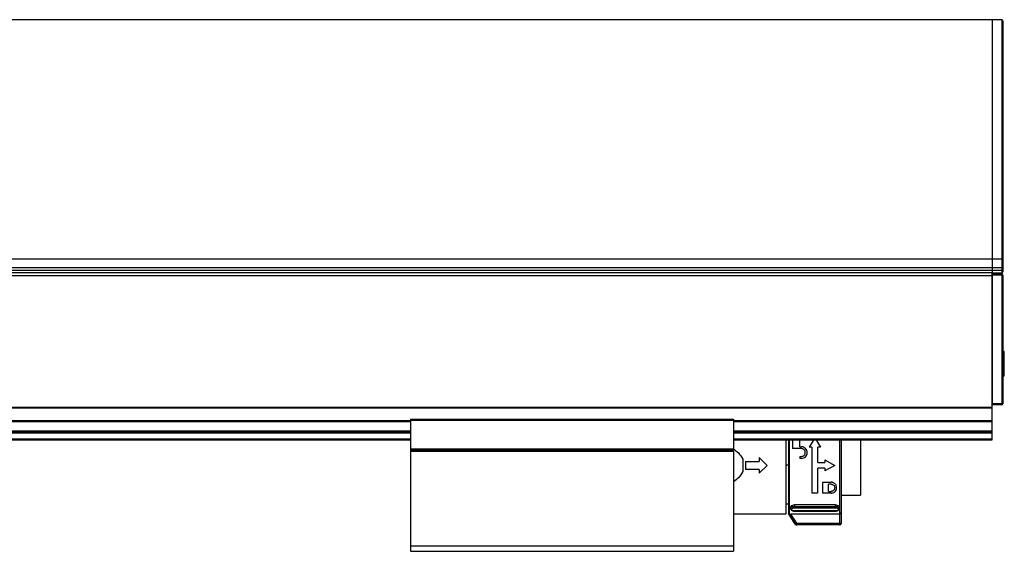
# Model space of a CAD drawing. Header units: millimetres. Extents: x -791 to 2310, y 405 to 804.
# Tile 9 of 9: x 2127 to 2310, y 570 to 669. Entities that reach past the tile are written whole.
import ezdxf

# ---------------------------------------------------------------- set-up
doc = ezdxf.new("R2010")
doc.units = ezdxf.units.MM

# ---------------------------------------------------------------- blocks, each defined once
blk = doc.blocks.new('Drawing View6')
at = {"color": 7, "linetype": 'Continuous', "lineweight": 25}
for p, q in [((286.36, 78), (-9.64, 78)), ((288.16, 78), (286.36, 78)), ((286.36, 78), (286.36, 33.58)), ((286.36, 78), (286.36, 33.58)), ((288.16, 78), (288.16, 33.58)), ((288.36, 77.8), (288.36, 33.73)), ((-9.64, 33.58), (286.36, 33.58)), ((286.36, 33.58), (288.16, 33.58)), ((286.36, 33.58), (286.36, 32.02)), ((286.36, 33.58), (286.36, 32.02)), ((288.16, 33.58), (288.16, 32.02)), ((288.36, 33.73), (288.36, 32.02)), ((-9.64, 32.02), (286.36, 32.02)), ((-9.64, 31.5), (286.36, 31.5)), ((286.36, 32.02), (288.16, 32.02)), ((286.36, 32.02), (286.36, 31.5)), ((286.36, 31.5), (288.16, 31.5)), ((286.36, 31.5), (286.36, 31.09)), ((286.36, 31.5), (286.36, 31.5)), ((286.36, 31.5), (286.36, 31)), ((288.36, 32.02), (288.16, 32.02)), ((288.16, 32.02), (288.16, 31.5)), ((288.16, 31.5), (288.16, 31)), ((288.36, 31.5), (288.16, 31.5)), ((288.36, 32.02), (288.36, 31.5)), ((288.36, 31.5), (288.36, 31.2)), ((286.36, 31), (-9.64, 31)), ((-9.64, 30.5), (286.36, 30.5)), ((286.36, 31), (288.16, 31)), ((286.36, 30.75), (286.36, 31)), ((288.16, 30.8), (286.36, 30.8)), ((286.36, 30.6), (286.36, 30.75)), ((288.16, 30.6), (286.36, 30.6)), ((286.36, 30.6), (286.36, 6.7)), ((286.36, 6.08), (286.36, 30.5)), ((288.16, 30.8), (288.16, 30.6)), ((288.16, 30.6), (288.16, 6.7)), ((288.36, 30.6), (288.16, 30.6)), ((288.36, 30.6), (288.36, 6.7)), ((288.61, 16.38), (288.36, 16.38)), ((288.61, 11.88), (288.61, 16.38)), ((288.36, 11.88), (288.61, 11.88)), ((-9.64, 6.08), (286.36, 6.08)), ((-9.64, 5.94), (286.36, 5.94)), ((288.16, 6.7), (286.36, 6.7)), ((288.16, 6.5), (286.36, 6.5)), ((286.36, 5.94), (286.36, 6.08)), ((286.36, 3.56), (286.36, 5.94)), ((288.36, 6.7), (288.16, 6.7)), ((288.16, 6.7), (288.16, 6.5)), ((178.36, 3.82), (178.36, 3.62)), ((178.36, 3.82), (238.36, 3.82)), ((238.36, 3.82), (238.36, 3.62)), ((98.36, 3.56), (178.36, 3.56)), ((98.36, 3.42), (178.36, 3.42)), ((178.36, 3.62), (178.36, -1.7)), ((178.36, 3.62), (238.36, 3.62)), ((238.36, 3.62), (238.36, -1.7)), ((238.36, 3.56), (286.36, 3.56)), ((238.36, 3.42), (286.36, 3.42)), ((286.36, 3.42), (286.36, 3.56)), ((286.36, 1.7), (286.36, 3.42)), ((98.36, 1.7), (178.36, 1.7)), ((98.36, 1.5), (178.36, 1.5)), ((98.36, 1.3), (178.36, 1.3)), ((98.36, 0.2), (178.36, 0.2)), ((98.36, 0), (178.36, 0)), ((238.36, 1.7), (286.36, 1.7)), ((238.36, 1.5), (286.36, 1.5)), ((238.36, 1.3), (286.36, 1.3)), ((238.36, 0.2), (286.36, 0.2)), ((238.36, 0), (286.36, 0)), ((253.19, 0), (253.13, -0.1)), ((253.68, 0), (253.73, -0.1)), ((258.06, -0.2), (258.06, 0)), ((286.36, 1.5), (286.36, 1.7)), ((286.36, 1.3), (286.36, 1.5)), ((286.36, 0.2), (286.36, 1.3)), ((286.36, 0), (286.36, 0.2)), ((178.36, -1.7), (178.36, -1.9)), ((178.36, -1.7), (238.36, -1.7)), ((238.36, -1.7), (238.36, -1.9)), ((248.09, -13.75), (248.09, 0)), ((248.54, 0), (248.54, -13.7)), ((248.64, 0), (248.64, -13.82)), ((249.29, 0), (249.29, -1.64)), ((250.95, -1.64), (249.29, -1.64)), ((250.64, -1.28), (250.64, 0)), ((250.64, -1.28), (250.95, -1.28)), ((253.13, -0.1), (252.4, -1.37)), ((252.89, -1.37), (252.4, -1.37)), ((252.89, -1.37), (252.89, -9.93)), ((253.73, -0.1), (254.47, -1.37)), ((254.47, -1.37), (253.97, -1.37)), ((253.97, -4.21), (253.97, -1.37)), ((258.36, -13.52), (258.36, 0)), ((261.89, 0), (261.89, -10.3)), ((178.36, -1.9), (238.36, -1.9)), ((178.36, -1.9), (178.36, -2.1)), ((178.36, -2.1), (238.36, -2.1)), ((178.36, -2.1), (178.36, -19.7)), ((238.36, -1.9), (238.36, -2.1)), ((238.36, -2.1), (238.36, -19.7)), ((240.09, -3.61), (240.09, -5.88)), ((243.09, -3.3), (243.09, -4)), ((243.09, -3.3), (244.59, -4.75)), ((250.64, -3.08), (250.64, -3.44)), ((250.64, -3.08), (250.95, -3.08)), ((250.95, -3.44), (250.64, -3.44)), ((240.59, -4), (240.59, -5.5)), ((240.59, -4), (243.09, -4)), ((244.59, -4.75), (243.09, -6.2)), ((248.09, -4.67), (248.54, -4.67)), ((253.97, -4.21), (255.32, -4.21)), ((255.32, -5.29), (253.97, -5.29)), ((253.97, -9.93), (253.97, -5.29)), ((255.32, -3.71), (255.32, -4.21)), ((255.32, -3.71), (257.12, -4.75)), ((257.12, -4.75), (255.32, -5.78)), ((255.32, -5.29), (255.32, -5.78)), ((243.09, -5.5), (240.59, -5.5)), ((243.09, -5.5), (243.09, -6.2)), ((254.87, -7.86), (256.45, -7.86)), ((254.87, -7.86), (254.87, -9.93)), ((256.45, -8.22), (255.95, -8.22)), ((255.95, -9.57), (255.95, -8.22)), ((253.97, -9.93), (252.89, -9.93)), ((256.45, -9.93), (254.87, -9.93)), ((255.95, -9.57), (256.45, -9.57)), ((258.36, -10.3), (261.89, -10.3)), ((248.09, -11.9), (248.54, -11.9)), ((248.91, -12.5), (248.91, -12.76)), ((257.26, -12.09), (249.66, -12.09)), ((249.66, -12.09), (249.66, -12.35)), ((249.66, -12.35), (257.26, -12.35)), ((249.66, -12.62), (257.26, -12.62)), ((257.26, -12.35), (257.26, -12.09)), ((258.01, -12.76), (258.01, -12.5)), ((238.36, -13.75), (248.09, -13.75)), ((249.81, -15.65), (248.54, -13.7)), ((248.64, -13.82), (249.83, -15.65)), ((258.06, -13.79), (248.98, -13.79)), ((250.08, -15.49), (248.98, -13.79)), ((257.26, -13.21), (249.66, -13.21)), ((249.66, -13.23), (257.26, -13.23)), ((258.06, -15.49), (258.06, -13.79)), ((258.36, -15.49), (258.36, -13.52)), ((250.08, -15.49), (258.06, -15.49)), ((258.06, -15.79), (250.08, -15.79)), ((178.36, -19.7), (238.36, -19.7)), ((178.36, -19.7), (178.36, -20.7)), ((238.36, -19.7), (238.36, -20.7)), ((178.36, -20.7), (238.36, -20.7))]:
    blk.add_line(p, q, dxfattribs=at)
at = {"color": 7, "linetype": 'Continuous', "lineweight": 25, "flags": 128}
for points in [[(249.83, -15.65), (249.82, -15.65), (249.82, -15.65), (249.82, -15.65), (249.81, -15.65), (249.81, -15.65), (249.81, -15.65), (249.81, -15.65), (249.81, -15.65)], [(250, -15.78), (250.02, -15.79), (250.06, -15.79)], [(250.06, -15.79), (250.06, -15.79), (250.06, -15.79), (250.06, -15.79), (250.07, -15.79), (250.07, -15.79), (250.07, -15.79), (250.07, -15.79), (250.08, -15.79)], [(250.08, -15.49), (250.08, -15.55), (250.08, -15.61), (250.08, -15.66), (250.08, -15.7), (250.08, -15.74), (250.08, -15.77), (250.08, -15.78), (250.08, -15.79)], [(258.06, -15.79), (258.06, -15.78), (258.06, -15.77), (258.06, -15.74), (258.06, -15.7), (258.06, -15.66), (258.06, -15.61), (258.06, -15.55), (258.06, -15.49)], [(258.06, -15.49), (258.12, -15.49), (258.17, -15.49), (258.23, -15.49), (258.27, -15.49), (258.31, -15.49), (258.34, -15.49), (258.35, -15.49), (258.36, -15.49)]]:
    blk.add_lwpolyline(points, dxfattribs=at)
at = {"color": 7, "linetype": 'Continuous', "lineweight": 25}
for centre, radius, start, end in [((288.16, 77.8), 0.2, 0, 90), ((288.18, 33.76), 0.182, 263.7467, 351.9403), ((288.16, 31.2), 0.2, 270, 0), ((288.16, 30.6), 0.2, 0, 90), ((288.16, 6.7), 0.2, 270, 0), ((250.06, -15.49), 0.3, 212.9782, 258.6918), ((250.08, -15.49), 0.3, 212.9133, 269.9915), ((258.06, -15.49), 0.3, 270, 0)]:
    blk.add_arc(centre, radius, start, end, dxfattribs=at)
for points, knots in [([(238.31, -1.67), (238.64, -1.91), (239.36, -2.42), (239.83, -3.19), (240.09, -3.61)], [0, 0, 0, 0, 0.455895, 1, 1, 1, 1]), ([(250.95, -3.44), (251.09, -3.42), (251.37, -3.39), (251.73, -3.15), (251.97, -2.79), (252.06, -2.37), (251.98, -1.95), (251.78, -1.64), (251.55, -1.46), (251.36, -1.36), (251.16, -1.29), (251.02, -1.28), (250.95, -1.28)], [0, 0, 0, 0, 0.121448, 0.244354, 0.365558, 0.490812, 0.619933, 0.749513, 0.814767, 0.878969, 0.93978, 1, 1, 1, 1]), ([(250.95, -3.08), (251.04, -3.07), (251.22, -3.05), (251.45, -2.9), (251.59, -2.71), (251.65, -2.53), (251.67, -2.4), (251.66, -2.25), (251.63, -2.1), (251.55, -1.95), (251.45, -1.84), (251.34, -1.75), (251.17, -1.66), (251.04, -1.65), (250.95, -1.64)], [0, 0, 0, 0, 0.11836, 0.23626, 0.355801, 0.420989, 0.489679, 0.534588, 0.622748, 0.695986, 0.755794, 0.821853, 0.884541, 1, 1, 1, 1]), ([(240.09, -5.88), (239.83, -6.3), (239.37, -7.05), (238.67, -7.56), (238.36, -7.78)], [0, 0, 0, 0, 0.5581236, 1, 1, 1, 1]), ([(256.45, -9.93), (256.56, -9.92), (256.81, -9.89), (257.15, -9.69), (257.4, -9.37), (257.51, -8.95), (257.45, -8.58), (257.32, -8.32), (257.18, -8.16), (257.02, -8.02), (256.84, -7.93), (256.65, -7.87), (256.51, -7.86), (256.45, -7.86)], [0, 0, 0, 0, 0.1019141, 0.2148291, 0.3469391, 0.4908206, 0.6317064, 0.6971158, 0.7621831, 0.8237206, 0.8846915, 0.9422889, 1, 1, 1, 1]), ([(256.45, -8.22), (256.49, -8.22), (256.57, -8.23), (256.74, -8.28), (256.92, -8.39), (257.08, -8.61), (257.14, -8.87), (257.1, -9.14), (256.97, -9.34), (256.82, -9.46), (256.7, -9.52), (256.57, -9.56), (256.49, -9.57), (256.45, -9.57)], [0, 0, 0, 0, 0.056584, 0.113199, 0.228949, 0.352882, 0.480242, 0.616196, 0.758031, 0.82278, 0.886406, 0.943414, 1, 1, 1, 1]), ([(248.91, -12.5), (248.92, -12.45), (248.94, -12.35), (249.12, -12.21), (249.36, -12.11), (249.56, -12.09), (249.66, -12.09)], [0, 0, 0, 0, 0.249186, 0.49919, 0.751586, 1, 1, 1, 1]), ([(248.91, -12.76), (248.92, -12.72), (248.93, -12.64), (249.02, -12.55), (249.12, -12.47), (249.26, -12.42), (249.44, -12.37), (249.57, -12.36), (249.66, -12.35)], [0, 0, 0, 0, 0.214506, 0.348341, 0.499195, 0.650429, 0.784451, 1, 1, 1, 1]), ([(248.91, -12.76), (248.92, -12.82), (248.94, -12.95), (249.07, -13.07), (249.22, -13.15), (249.35, -13.2), (249.5, -13.23), (249.6, -13.23), (249.66, -13.23)], [0, 0, 0, 0, 0.218152, 0.459618, 0.58805, 0.720834, 0.858007, 1, 1, 1, 1]), ([(249.66, -13.21), (249.59, -13.21), (249.44, -13.2), (249.26, -13.14), (249.14, -13.04), (249.09, -12.93), (249.14, -12.81), (249.26, -12.71), (249.44, -12.64), (249.59, -12.63), (249.66, -12.62)], [0, 0, 0, 0, 0.124111, 0.248737, 0.374114, 0.500001, 0.625889, 0.751266, 0.875894, 1, 1, 1, 1]), ([(257.26, -12.09), (257.36, -12.09), (257.55, -12.11), (257.8, -12.21), (257.98, -12.35), (258, -12.45), (258.01, -12.5)], [0, 0, 0, 0, 0.249139, 0.500267, 0.751369, 1, 1, 1, 1]), ([(257.26, -12.35), (257.34, -12.36), (257.48, -12.37), (257.66, -12.42), (257.79, -12.47), (257.9, -12.55), (257.99, -12.64), (258, -12.72), (258.01, -12.76)], [0, 0, 0, 0, 0.215447, 0.349304, 0.500299, 0.651168, 0.784985, 1, 1, 1, 1]), ([(257.26, -12.62), (257.33, -12.63), (257.48, -12.64), (257.66, -12.71), (257.78, -12.81), (257.82, -12.93), (257.78, -13.04), (257.66, -13.14), (257.48, -13.2), (257.33, -13.21), (257.26, -13.21)], [0, 0, 0, 0, 0.124106, 0.248734, 0.374111, 0.499999, 0.625886, 0.751263, 0.875889, 1, 1, 1, 1]), ([(257.26, -13.23), (257.31, -13.23), (257.42, -13.23), (257.57, -13.2), (257.7, -13.15), (257.85, -13.07), (257.98, -12.95), (258, -12.82), (258.01, -12.76)], [0, 0, 0, 0, 0.1419938, 0.2791668, 0.411951, 0.5403837, 0.7818494, 1, 1, 1, 1]), ([(248.64, -13.82), (248.64, -13.82), (248.64, -13.81), (248.66, -13.81), (248.68, -13.8), (248.74, -13.8), (248.83, -13.79), (248.93, -13.79), (248.98, -13.79)], [0, 0, 0, 0, 0.107534, 0.215501, 0.32879, 0.444966, 0.704581, 1, 1, 1, 1]), ([(249.66, -13.21), (249.66, -13.22), (249.66, -13.24), (249.66, -13.23), (249.66, -13.23)], [0, 0, 0, 0, 0.770215, 1, 1, 1, 1]), ([(257.26, -13.23), (257.26, -13.23), (257.26, -13.24), (257.26, -13.22), (257.26, -13.21)], [0, 0, 0, 0, 0.229785, 1, 1, 1, 1]), ([(258.36, -13.52), (258.36, -13.52), (258.35, -13.52), (258.32, -13.54), (258.27, -13.59), (258.17, -13.68), (258.1, -13.75), (258.06, -13.79)], [0, 0, 0, 0, 0.131935, 0.273337, 0.43979, 0.689197, 1, 1, 1, 1]), ([(250, -15.78), (250, -15.78), (250.01, -15.79), (250.03, -15.79), (250.05, -15.79), (250.05, -15.79), (250.06, -15.79), (250.06, -15.79), (250.06, -15.79), (250.06, -15.79), (250.06, -15.79), (250.06, -15.79), (250.06, -15.79)], [0, 0, 0, 0, 0.006951, 0.139426, 0.20575, 0.227481, 0.24313, 0.261993, 0.294697, 0.374329, 0.696906, 1, 1, 1, 1])]:
    blk.add_open_spline(points, degree=3, knots=knots, dxfattribs=at)
for points in [[(258.06, -13.79), (258.06, -13.65), (258.06, -13.38), (258.06, -12.29), (258.06, -10.79), (258.06, -8.9), (258.06, -6.76), (258.06, -4.5), (258.06, -2.23), (258.06, -0.87), (258.06, -0.2)], [(249.66, -12.35), (249.66, -12.38), (249.66, -12.42), (249.66, -12.5), (249.66, -12.57), (249.66, -12.61), (249.66, -12.62)], [(257.26, -12.62), (257.26, -12.61), (257.26, -12.57), (257.26, -12.5), (257.26, -12.42), (257.26, -12.38), (257.26, -12.35)], [(249.83, -15.65), (249.83, -15.65), (249.84, -15.64), (249.9, -15.61), (249.98, -15.55), (250.04, -15.51), (250.08, -15.49)]]:
    blk.add_open_spline(points, degree=3, dxfattribs=at)

msp = doc.modelspace()

# ---------------------------------------------------------------- block references
at = {"color": 7, "linetype": 'Continuous', "lineweight": 25}
msp.add_blockref('Drawing View6', (2020.94, 590.54), dxfattribs=at)

doc.saveas('drawing.dxf')
